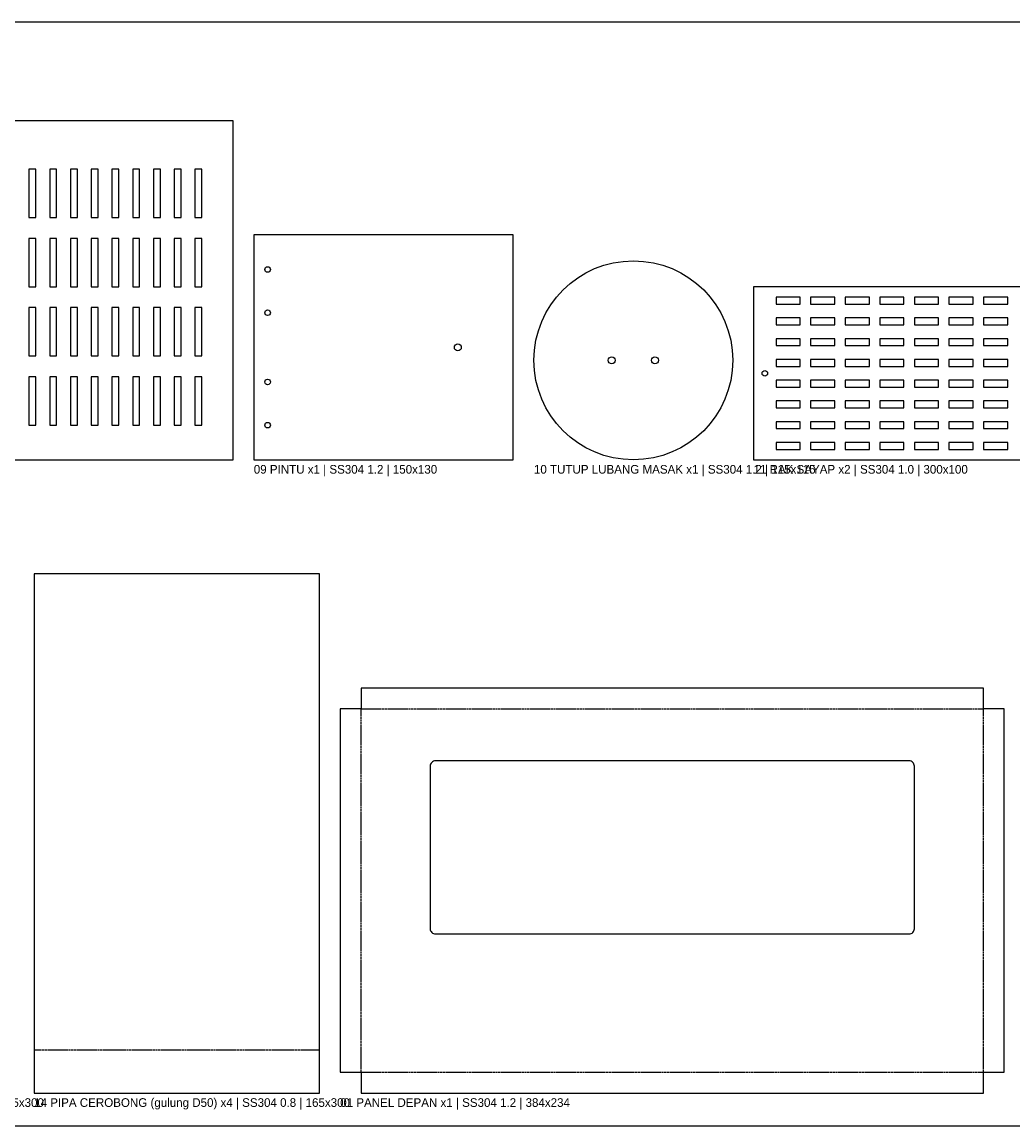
# Model space of a CAD drawing. Header units: millimetres. Extents: x -5 to 2505, y -5 to 633.
# Tile 2 of 4: x 608 to 1181, y -5 to 633. Entities that reach past the tile are written whole.
import ezdxf

# ---------------------------------------------------------------- set-up
doc = ezdxf.new("R2010")
doc.units = ezdxf.units.MM
doc.linetypes.add('DASHED', pattern=[1.524, 1.27, -0.254])
for name, color, linetype in [('BEND', 5, 'DASHED'), ('CUT', 7, 'Continuous'), ('LABEL', 3, 'Continuous'), ('MARK', 1, 'DASHED')]:
    doc.layers.add(name, color=color, linetype=linetype)

msp = doc.modelspace()

# ---------------------------------------------------------------- linework, layer by layer
at = {"layer": 'BEND'}
for p, q in [((804, 236), (1164, 236)), ((804, 26), (804, 236)), ((1164, 26), (1164, 236)), ((804, 26), (1164, 26))]:
    msp.add_line(p, q, dxfattribs=at)
at = {"layer": 'CUT'}
for points in [[(374, 380), (730, 380), (730, 576), (374, 576)], [(612, 520), (616, 520), (616, 548), (612, 548)], [(624, 520), (628, 520), (628, 548), (624, 548)], [(636, 520), (640, 520), (640, 548), (636, 548)], [(648, 520), (652, 520), (652, 548), (648, 548)], [(660, 520), (664, 520), (664, 548), (660, 548)], [(672, 520), (676, 520), (676, 548), (672, 548)], [(684, 520), (688, 520), (688, 548), (684, 548)], [(696, 520), (700, 520), (700, 548), (696, 548)], [(708, 520), (712, 520), (712, 548), (708, 548)], [(612, 480), (616, 480), (616, 508), (612, 508)], [(624, 480), (628, 480), (628, 508), (624, 508)], [(636, 480), (640, 480), (640, 508), (636, 508)], [(648, 480), (652, 480), (652, 508), (648, 508)], [(660, 480), (664, 480), (664, 508), (660, 508)], [(672, 480), (676, 480), (676, 508), (672, 508)], [(684, 480), (688, 480), (688, 508), (684, 508)], [(696, 480), (700, 480), (700, 508), (696, 508)], [(708, 480), (712, 480), (712, 508), (708, 508)], [(742, 380), (892, 380), (892, 510), (742, 510)], [(1031, 380), (1331, 380), (1331, 480), (1031, 480)], [(1044, 470), (1058, 470), (1058, 474), (1044, 474)], [(1064, 470), (1078, 470), (1078, 474), (1064, 474)], [(1084, 470), (1098, 470), (1098, 474), (1084, 474)], [(1104, 470), (1118, 470), (1118, 474), (1104, 474)], [(1124, 470), (1138, 470), (1138, 474), (1124, 474)], [(1144, 470), (1158, 470), (1158, 474), (1144, 474)], [(1164, 470), (1178, 470), (1178, 474), (1164, 474)], [(612, 440), (616, 440), (616, 468), (612, 468)], [(624, 440), (628, 440), (628, 468), (624, 468)], [(636, 440), (640, 440), (640, 468), (636, 468)], [(648, 440), (652, 440), (652, 468), (648, 468)], [(660, 440), (664, 440), (664, 468), (660, 468)], [(672, 440), (676, 440), (676, 468), (672, 468)], [(684, 440), (688, 440), (688, 468), (684, 468)], [(696, 440), (700, 440), (700, 468), (696, 468)], [(708, 440), (712, 440), (712, 468), (708, 468)], [(1044, 458), (1058, 458), (1058, 462), (1044, 462)], [(1064, 458), (1078, 458), (1078, 462), (1064, 462)], [(1084, 458), (1098, 458), (1098, 462), (1084, 462)], [(1104, 458), (1118, 458), (1118, 462), (1104, 462)], [(1124, 458), (1138, 458), (1138, 462), (1124, 462)], [(1144, 458), (1158, 458), (1158, 462), (1144, 462)], [(1164, 458), (1178, 458), (1178, 462), (1164, 462)], [(1044, 446), (1058, 446), (1058, 450), (1044, 450)], [(1064, 446), (1078, 446), (1078, 450), (1064, 450)], [(1084, 446), (1098, 446), (1098, 450), (1084, 450)], [(1104, 446), (1118, 446), (1118, 450), (1104, 450)], [(1124, 446), (1138, 446), (1138, 450), (1124, 450)], [(1144, 446), (1158, 446), (1158, 450), (1144, 450)], [(1164, 446), (1178, 446), (1178, 450), (1164, 450)], [(1044, 434), (1058, 434), (1058, 438), (1044, 438)], [(1064, 434), (1078, 434), (1078, 438), (1064, 438)], [(1084, 434), (1098, 434), (1098, 438), (1084, 438)], [(1104, 434), (1118, 434), (1118, 438), (1104, 438)], [(1124, 434), (1138, 434), (1138, 438), (1124, 438)], [(1144, 434), (1158, 434), (1158, 438), (1144, 438)], [(1164, 434), (1178, 434), (1178, 438), (1164, 438)], [(612, 400), (616, 400), (616, 428), (612, 428)], [(624, 400), (628, 400), (628, 428), (624, 428)], [(636, 400), (640, 400), (640, 428), (636, 428)], [(648, 400), (652, 400), (652, 428), (648, 428)], [(660, 400), (664, 400), (664, 428), (660, 428)], [(672, 400), (676, 400), (676, 428), (672, 428)], [(684, 400), (688, 400), (688, 428), (684, 428)], [(696, 400), (700, 400), (700, 428), (696, 428)], [(708, 400), (712, 400), (712, 428), (708, 428)], [(1044, 422), (1058, 422), (1058, 426), (1044, 426)], [(1064, 422), (1078, 422), (1078, 426), (1064, 426)], [(1084, 422), (1098, 422), (1098, 426), (1084, 426)], [(1104, 422), (1118, 422), (1118, 426), (1104, 426)], [(1124, 422), (1138, 422), (1138, 426), (1124, 426)], [(1144, 422), (1158, 422), (1158, 426), (1144, 426)], [(1164, 422), (1178, 422), (1178, 426), (1164, 426)], [(1044, 410), (1058, 410), (1058, 414), (1044, 414)], [(1064, 410), (1078, 410), (1078, 414), (1064, 414)], [(1084, 410), (1098, 410), (1098, 414), (1084, 414)], [(1104, 410), (1118, 410), (1118, 414), (1104, 414)], [(1124, 410), (1138, 410), (1138, 414), (1124, 414)], [(1144, 410), (1158, 410), (1158, 414), (1144, 414)], [(1164, 410), (1178, 410), (1178, 414), (1164, 414)], [(1044, 398), (1058, 398), (1058, 402), (1044, 402)], [(1064, 398), (1078, 398), (1078, 402), (1064, 402)], [(1084, 398), (1098, 398), (1098, 402), (1084, 402)], [(1104, 398), (1118, 398), (1118, 402), (1104, 402)], [(1124, 398), (1138, 398), (1138, 402), (1124, 402)], [(1144, 398), (1158, 398), (1158, 402), (1144, 402)], [(1164, 398), (1178, 398), (1178, 402), (1164, 402)], [(1044, 386), (1058, 386), (1058, 390), (1044, 390)], [(1064, 386), (1078, 386), (1078, 390), (1064, 390)], [(1084, 386), (1098, 386), (1098, 390), (1084, 390)], [(1104, 386), (1118, 386), (1118, 390), (1104, 390)], [(1124, 386), (1138, 386), (1138, 390), (1124, 390)], [(1144, 386), (1158, 386), (1158, 390), (1144, 390)], [(1164, 386), (1178, 386), (1178, 390), (1164, 390)], [(615, 14), (780, 14), (780, 314), (615, 314)], [(804, 14), (1164, 14), (1164, 26), (1176, 26), (1176, 236), (1164, 236), (1164, 248), (804, 248), (804, 236), (792, 236), (792, 26), (804, 26)]]:
    msp.add_lwpolyline(points, close=True, dxfattribs=at)
msp.add_lwpolyline([(847, 106), (1121, 106, 0.414214), (1124, 109), (1124, 203, 0.414214), (1121, 206), (847, 206, 0.414214), (844, 203), (844, 109, 0.414214)], format="xyb", close=True, dxfattribs=at)
for centre, radius in [((750, 490), 1.6), ((961.5, 437.5), 57.5), ((750, 465), 1.6), ((860, 445), 2), ((949, 437.5), 2), ((974, 437.5), 2), ((1037.5, 430), 1.6), ((750, 425), 1.6), ((750, 400), 1.6)]:
    msp.add_circle(centre, radius, dxfattribs=at)
at = {"layer": 'LABEL'}
msp.add_lwpolyline([(-5, -5), (2505, -5), (2505, 633), (-5, 633)], close=True, dxfattribs=at)
at = {"layer": 'MARK'}
msp.add_line((615, 39), (780, 39), dxfattribs=at)

# ---------------------------------------------------------------- texts
at = {"layer": 'LABEL'}
for s, p in [('09 PINTU x1 | SS304 1.2 | 150x130', (742, 372)), ('10 TUTUP LUBANG MASAK x1 | SS304 1.2 | 115x115', (904, 372)), ('11 RAK SAYAP x2 | SS304 1.0 | 300x100', (1031, 372)), ('14 PIPA CEROBONG (gulung D50) x4 | SS304 0.8 | 165x300', (438, 6)), ('14 PIPA CEROBONG (gulung D50) x4 | SS304 0.8 | 165x300', (615, 6)), ('01 PANEL DEPAN x1 | SS304 1.2 | 384x234', (792, 6))]:
    msp.add_text(s, height=5, dxfattribs=at).set_placement(p)

doc.saveas('drawing.dxf')
